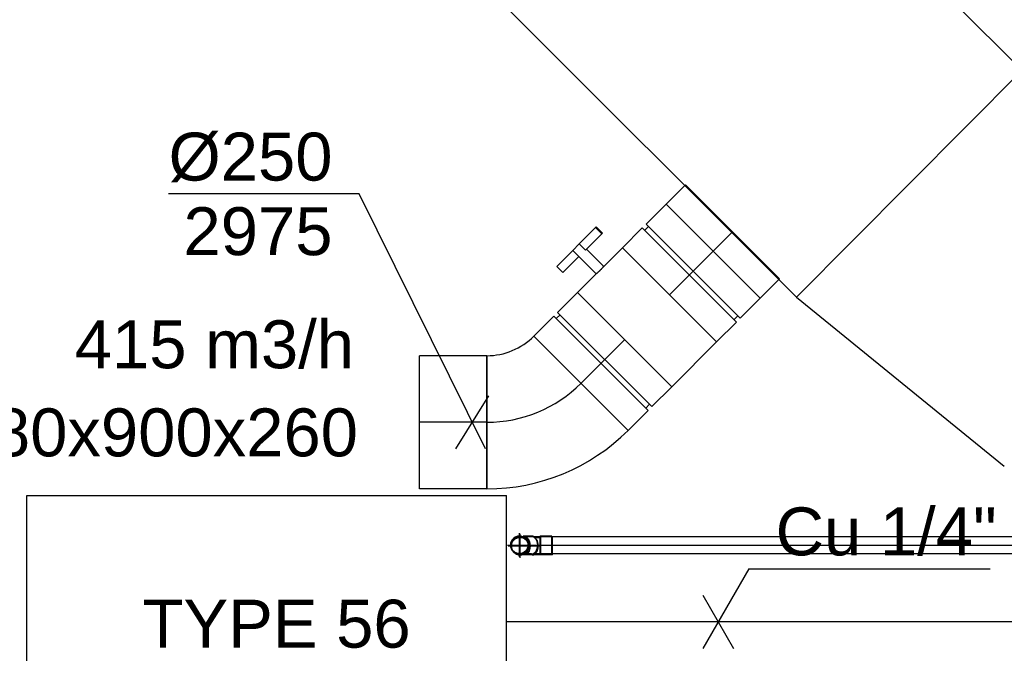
# Model space of a CAD drawing. Extents: x -257677 to 221252, y -185516 to 120782.
# Tile 89 of 171: x -54014 to -52167, y -51192 to -50003. Entities that reach past the tile are written whole.
import ezdxf
from ezdxf.enums import TextEntityAlignment as Align
from ezdxf.lldxf.tags import DXFTag

# ---------------------------------------------------------------- set-up
doc = ezdxf.new("R2010")
doc.units = 0
doc.header["$LTSCALE"] = 50
doc.linetypes.add('2322140', pattern=[45, 40, -5])
doc.layers.get('0').update_dxf_attribs({"linetype": 'CONTINUOUS'})
for name, color, linetype in [('57LB', 4, 'CONTINUOUS'), ('AIRCO', 3, 'CONTINUOUS'), ('WL524---_D', 153, 'CONTINUOUS'), ('WL524---_HARTLIJN', 8, 'CONTINUOUS'), ('WL5448--', 4, 'CONTINUOUS'), ('WL570---_TOEVOER', 3, 'CONTINUOUS'), ('WL570---_TOEVOER_HL', 8, 'CONTINUOUS'), ('WL5911--_D', 2, 'CONTINUOUS'), ('WM5448--', 1, 'CONTINUOUS'), ('WM570---_TOEVOER', 1, 'CONTINUOUS'), ('WM570---_TOEVOER_PR', 1, 'CONTINUOUS')]:
    doc.layers.add(name, color=color, linetype=linetype)
doc.styles.add('BURO-018', font='ARIAL.TTF', dxfattribs={"height": 63})
doc.styles.add('BURO-025', font='ARIAL.TTF', dxfattribs={"height": 125})
tags = doc.linetypes.add('CENTER2', pattern=[28.575000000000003, 19.05, -3.175, 3.175, -3.175]).pattern_tags.tags
tags[10:11] = [DXFTag(74, 4), DXFTag(75, 0), DXFTag(340, '0'), DXFTag(46, 1.0), DXFTag(50, 0.0), DXFTag(44, 0.0), DXFTag(45, 0.0)]
tags[8:9] = [DXFTag(74, 4), DXFTag(75, 0), DXFTag(340, '0'), DXFTag(46, 1.0), DXFTag(50, 0.0), DXFTag(44, 0.0), DXFTag(45, 0.0)]
tags[6:7] = [DXFTag(74, 4), DXFTag(75, 0), DXFTag(340, '0'), DXFTag(46, 1.0), DXFTag(50, 0.0), DXFTag(44, 0.0), DXFTag(45, 0.0)]
tags[4:5] = [DXFTag(74, 4), DXFTag(75, 0), DXFTag(340, '0'), DXFTag(46, 1.0), DXFTag(50, 0.0), DXFTag(44, 0.0), DXFTag(45, 0.0)]

# ---------------------------------------------------------------- blocks, each defined once
blk = doc.blocks.new('*U797')
at = {"color": 0, "ltscale": 10}
for p, q in [((0, 124.9999999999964, -2974.999999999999), (126.2246743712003, 124.9999999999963, -2974.999999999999)), ((0, -125.0000000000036, -2974.999999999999), (3.061616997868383e-14, 124.9999999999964, -2974.999999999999)), ((126.2246743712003, 124.9999999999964, -2974.999999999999), (126.2246743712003, -125.0000000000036, -2974.999999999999)), ((0, -125.0000000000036, -2974.999999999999), (126.2246743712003, -125.0000000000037, -2974.999999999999))]:
    blk.add_line(p, q, dxfattribs=at)
at = {"layer": 'WL570---_TOEVOER_HL', "linetype": 'CENTER2'}
blk.add_line((0, -3.637978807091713e-12, -2974.999999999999), (126.2246743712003, -3.653436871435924e-12, -2974.999999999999), dxfattribs=at)
at = {"layer": 'WM570---_TOEVOER_PR', "color": 1, "style": 'BURO-018'}
blk.add_attdef('POSNR', text='', height=90, dxfattribs=at).set_placement((0, 0), align=Align.MIDDLE)
blk = doc.blocks.new('*U798')
at = {"color": 0, "ltscale": 10}
for p, q in [((-103.5999999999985, -124.9999999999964, -2974.999999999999), (-103.6000000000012, 125.0000000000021, -2974.999999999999)), ((161.6446101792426, 15.13208511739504, -2974.999999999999), (-15.13208511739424, -161.6446101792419, -2974.999999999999))]:
    blk.add_line(p, q, dxfattribs=at)
for centre, radius, start, end in [((-103.5999999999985, -250.1125250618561, -2974.999999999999), 375.1125250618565, 45.00000000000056, 89.99999999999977), ((-103.6000000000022, -250.1125250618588, -2974.999999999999), 125.1125250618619, 45.00000000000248, 89.99999999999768)]:
    blk.add_arc(centre, radius, start, end, dxfattribs=at)
at = {"layer": 'WL570---_TOEVOER_HL', "linetype": 'CENTER2'}
blk.add_arc((-103.5999999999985, -250.1125250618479, -2974.999999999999), 250.1125250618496, 45.00000000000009, 90, dxfattribs=at)
at = {"layer": 'WM570---_TOEVOER_PR', "color": 1, "style": 'BURO-018'}
blk.add_attdef('POSNR', text='', height=90, dxfattribs=at).set_placement((0, 0), align=Align.MIDDLE)
blk = doc.blocks.new('*U799')
at = {"color": 0, "ltscale": 10}
for p, q in [((-58, 125, -2974.999999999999), (-4.999999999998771, 125, -2974.999999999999)), ((-58, 125, -2974.999999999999), (-57.99999999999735, -124.9999999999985, -2974.999999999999)), ((-5, 124.9999999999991, -2974.999999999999), (-4.99999999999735, -124.9999999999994, -2974.999999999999)), ((-5, 118.7500000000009, -2974.999999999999), (4.999999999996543, 118.7500000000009, -2974.999999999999)), ((5, 124.9999999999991, -2974.999999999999), (58.00000000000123, 124.9999999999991, -2974.999999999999)), ((5, 124.9999999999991, -2974.999999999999), (5.00000000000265, -124.9999999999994, -2974.999999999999)), ((58, 125, -2974.999999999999), (58.00000000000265, -124.9999999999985, -2974.999999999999)), ((-58, -124.9999999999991, -2974.999999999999), (-4.999999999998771, -124.9999999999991, -2974.999999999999)), ((-4.999999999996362, -118.7499999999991, -2974.999999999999), (5.000000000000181, -118.7499999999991, -2974.999999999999)), ((5, -124.9999999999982, -2974.999999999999), (58.00000000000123, -124.9999999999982, -2974.999999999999))]:
    blk.add_line(p, q, dxfattribs=at)
at = {"layer": 'WL570---_TOEVOER_HL', "linetype": 'CENTER2'}
blk.add_line((-58, 9.094947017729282e-13, -2974.999999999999), (57.99999999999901, 9.481304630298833e-13, -2974.999999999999), dxfattribs=at)
at = {"layer": 'WM570---_TOEVOER_PR', "color": 1, "style": 'BURO-018'}
blk.add_attdef('POSNR', text='', height=90, dxfattribs=at).set_placement((0, 0), align=Align.MIDDLE)
blk = doc.blocks.new('*U800')
at = {"color": 2, "ltscale": 10}
for p, q in [((-59.34999999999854, 125, -2974.999999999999), (59.35000000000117, 125, -2974.999999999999)), ((-59.34999999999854, -124.9999999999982, -2974.999999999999), (-59.3500000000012, 125.0000000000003, -2974.999999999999)), ((59.35000000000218, 125.0000000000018, -2974.999999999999), (59.35000000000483, -124.9999999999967, -2974.999999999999)), ((-59.34999999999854, -124.9999999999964, -2974.999999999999), (-9.891666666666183, -124.9999999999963, -2974.999999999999)), ((-9.891666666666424, -124.9999999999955, -2974.999999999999), (-9.891666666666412, -170.8333333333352, -2974.999999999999)), ((9.891666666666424, -125.0000000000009, -2974.999999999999), (9.891666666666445, -187.4999999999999, -2974.999999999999)), ((9.891666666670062, -124.9999999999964, -2974.999999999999), (59.35000000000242, -124.9999999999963, -2974.999999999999)), ((-52.44027438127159, -170.833333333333, -2974.999999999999), (-52.44027438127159, -187.4999999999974, -2974.999999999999)), ((-50.35694104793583, -170.8333333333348, -2974.999999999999), (-52.44027438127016, -170.8333333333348, -2974.999999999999)), ((-7.332615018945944, -170.8333333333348, -2974.999999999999), (-50.35694104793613, -170.8333333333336, -2974.999999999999)), ((-50.35694104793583, -187.4999999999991, -2974.999999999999), (-50.35694104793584, -170.8333333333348, -2974.999999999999)), ((-7.332615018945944, -170.8333333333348, -2974.999999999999), (-7.332615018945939, -187.4999999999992, -2974.999999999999)), ((52.44027438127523, -170.8333333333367, -2974.999999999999), (9.891666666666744, -170.8333333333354, -2974.999999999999)), ((52.44027438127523, -187.5000000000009, -2974.999999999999), (52.44027438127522, -170.8333333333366, -2974.999999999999)), ((-52.44027438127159, -187.4999999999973, -2974.999999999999), (-50.35694104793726, -187.4999999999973, -2974.999999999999)), ((-7.332615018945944, -187.5, -2974.999999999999), (-50.35694104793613, -187.4999999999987, -2974.999999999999)), ((9.891666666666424, -187.5, -2974.999999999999), (-7.332615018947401, -187.5, -2974.999999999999)), ((52.44027438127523, -187.5000000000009, -2974.999999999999), (9.891666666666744, -187.4999999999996, -2974.999999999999))]:
    blk.add_line(p, q, dxfattribs=at)
blk.add_spline([(-9.840915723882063, -124.9959941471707, -2974.999999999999), (-9.68918366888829, -124.9841398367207, -2974.999999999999), (-9.43802747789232, -124.9649202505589, -2974.999999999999), (-9.09002435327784, -124.9391190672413, -2974.999999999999), (-8.648745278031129, -124.9077888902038, -2974.999999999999), (-8.118718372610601, -124.8722087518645, -2974.999999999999), (-7.505382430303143, -124.8338323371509, -2974.999999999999), (-6.815031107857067, -124.7942289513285, -2974.999999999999), (-6.054748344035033, -124.7550195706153, -2974.999999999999), (-5.232335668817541, -124.7178105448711, -2974.999999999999), (-4.356232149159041, -124.6841276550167, -2974.999999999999), (-3.435427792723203, -124.6553532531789, -2974.999999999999), (-2.47937129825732, -124.6326691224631, -2974.999999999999), (-1.497873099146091, -124.6170074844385, -2974.999999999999), (-0.5010046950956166, -124.609012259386, -2974.999999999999), (0.5010046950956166, -124.6090122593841, -2974.999999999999), (1.497873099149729, -124.6170074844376, -2974.999999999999), (2.479371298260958, -124.6326691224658, -2974.999999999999), (3.435427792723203, -124.6553532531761, -2974.999999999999), (4.356232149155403, -124.6841276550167, -2974.999999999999), (5.232335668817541, -124.7178105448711, -2974.999999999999), (6.054748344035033, -124.7550195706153, -2974.999999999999), (6.815031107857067, -124.7942289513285, -2974.999999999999), (7.505382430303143, -124.8338323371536, -2974.999999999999), (8.118718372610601, -124.8722087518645, -2974.999999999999), (8.648745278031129, -124.907788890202, -2974.999999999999), (9.09002435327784, -124.9391190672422, -2974.999999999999), (9.438027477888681, -124.9649202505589, -2974.999999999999), (9.68918366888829, -124.9841398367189, -2974.999999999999), (9.8409157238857, -124.9959941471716, -2974.999999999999), (9.891666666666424, -125, -2974.999999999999)], degree=3, dxfattribs=at)
at = {"layer": 'WL570---_TOEVOER', "color": 1, "style": 'BURO-018'}
blk.add_attdef('I', text='', height=90, dxfattribs=at).set_placement((0, 0), align=Align.MIDDLE)
at = {"layer": 'WM570---_TOEVOER_PR', "color": 1, "style": 'BURO-018'}
blk.add_attdef('POSNR', text='', height=90, dxfattribs=at).set_placement((0, 0), align=Align.MIDDLE)
blk = doc.blocks.new('*U801')
at = {"color": 0, "ltscale": 10}
for p, q in [((-58, 124.9999999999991, -2975), (-4.999999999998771, 124.9999999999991, -2975)), ((-58, 124.9999999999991, -2975), (-57.99999999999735, -124.9999999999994, -2975)), ((-5, 124.9999999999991, -2975), (-4.99999999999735, -124.9999999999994, -2975)), ((-4.999999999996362, 118.75, -2975), (5.000000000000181, 118.75, -2975)), ((4.999999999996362, 125.0000000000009, -2975), (57.99999999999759, 125.0000000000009, -2975)), ((4.999999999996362, 125.0000000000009, -2975), (4.999999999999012, -124.9999999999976, -2975)), ((57.99999999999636, 125, -2975), (57.99999999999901, -124.9999999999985, -2975)), ((-57.99999999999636, -124.9999999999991, -2975), (-4.999999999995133, -124.9999999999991, -2975)), ((-4.999999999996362, -118.75, -2975), (5.000000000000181, -118.75, -2975)), ((5, -124.9999999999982, -2975), (58.00000000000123, -124.9999999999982, -2975))]:
    blk.add_line(p, q, dxfattribs=at)
at = {"layer": 'WL570---_TOEVOER_HL', "linetype": 'CENTER2'}
blk.add_line((-58, 9.094947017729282e-13, -2975), (57.99999999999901, 9.481304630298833e-13, -2975), dxfattribs=at)
at = {"layer": 'WM570---_TOEVOER_PR', "color": 1, "style": 'BURO-018'}
blk.add_attdef('POSNR', text='', height=90, dxfattribs=at).set_placement((0, 0), align=Align.MIDDLE)
blk = doc.blocks.new('*U802')
at = {"color": 0, "ltscale": 10}
for p, q in [((3.637978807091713e-12, 125.0000000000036, -2975), (51.30000000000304, 125.0000000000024, -2975)), ((3.637978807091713e-12, -124.9999999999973, -2975), (9.873213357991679e-13, 125.0000000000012, -2975)), ((51.29999999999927, 124.9999999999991, -2975), (51.30000000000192, -124.9999999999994, -2975)), ((0, -125.0000000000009, -2975), (51.2999999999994, -125.0000000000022, -2975))]:
    blk.add_line(p, q, dxfattribs=at)
at = {"layer": 'WL570---_TOEVOER_HL', "linetype": 'CENTER2'}
blk.add_line((0, 9.094947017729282e-13, -2975), (51.2999999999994, -3.605893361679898e-13, -2975), dxfattribs=at)
at = {"layer": 'WM570---_TOEVOER_PR', "color": 1, "style": 'BURO-018'}
blk.add_attdef('POSNR', text='', height=90, dxfattribs=at).set_placement((0, 0), align=Align.MIDDLE)
blk = doc.blocks.new('*U803')
at = {"color": 2, "ltscale": 10}
for p, q in [((240, 450.0000000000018, -2950), (-240, 450.0000000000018, -2950)), ((-240, -450, -2950), (-240.0000000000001, 450, -2950)), ((240, -449.9999999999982, -2950), (239.9999999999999, 450.0000000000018, -2950)), ((240, -449.9999999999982, -2950), (-240, -449.9999999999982, -2950))]:
    blk.add_line(p, q, dxfattribs=at)
at = {"layer": 'WL5911--_D', "color": 2, "style": 'BURO-025'}
blk.add_attdef('POSNR', text='', height=125, dxfattribs=at).set_placement((0, 0), align=Align.MIDDLE)
blk = doc.blocks.new('*U804')
at = {"color": 0, "ltscale": 10}
for p, q in [((-16.79999999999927, 22.62741699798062, -2778.991378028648), (-16.79999999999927, 7.071067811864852, -2778.991378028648)), ((16.79999999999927, 22.62741699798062, -2778.991378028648), (16.79999999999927, 7.071067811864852, -2778.991378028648)), ((-16, 5.122499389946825, -2778.991378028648), (-16, 6.505382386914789, -2778.991378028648)), ((16, 5.122499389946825, -2778.991378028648), (16, 6.505382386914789, -2778.991378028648))]:
    blk.add_line(p, q, dxfattribs=at)
blk.add_arc((0, 0, -2778.991378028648), 16.8, 90.17999999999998, 90, dxfattribs=at)
at = {"color": 0, "ltscale": 10, "extrusion": (0, 0, -1)}
blk.add_ellipse((0, 7.07106781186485, -2778.991378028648), major_axis=(-16.8, 1.028703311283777e-15), ratio=0.7071067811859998, start_param=6.034060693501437, end_param=9.673902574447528, dxfattribs=at)
at = {"color": 0, "ltscale": 10}
blk.add_ellipse((0, 22.62741699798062, -2778.991378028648), major_axis=(-16.8, 1.028703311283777e-15), ratio=0.7071067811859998, start_param=3.141592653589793, end_param=6.283185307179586, dxfattribs=at)
at = {"layer": 'WL524---_HARTLIJN', "linetype": 'CENTER2'}
blk.add_line((0, 0, -2778.991378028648), (3.983397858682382e-16, 6.505382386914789, -2778.991378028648), dxfattribs=at)
at = {"layer": 'WL524---_D', "color": 1, "style": 'BURO-018'}
blk.add_attdef('POSNR', text='', height=90, dxfattribs=at).set_placement((0, 0), align=Align.MIDDLE)
blk = doc.blocks.new('*U805')
at = {"color": 0, "ltscale": 10}
blk.add_circle((0, 0, -2830), 16, dxfattribs=at)
at = {"layer": 'WL524---_HARTLIJN', "linetype": 'CENTER2'}
for p, q in [((0, -22.40000000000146, -2830), (0, 22.40000000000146, -2830)), ((-22.39999999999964, 0, -2830), (22.39999999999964, 0, -2830))]:
    blk.add_line(p, q, dxfattribs=at)
blk.add_circle((0, 0, -2830), 0.075, dxfattribs=at)
at = {"layer": 'WL524---_D', "color": 1, "style": 'BURO-018'}
blk.add_attdef('POSNR', text='', height=90, dxfattribs=at).set_placement((0, 0), align=Align.MIDDLE)
blk = doc.blocks.new('*U806')
at = {"color": 0, "ltscale": 10}
for p, q in [((-2.741806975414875, 16, -2750), (0.6269647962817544, 16, -2750)), ((0.6269647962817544, 16, -2750), (6.27589734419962, 16, -2750)), ((6.27589734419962, 16, -2750), (9.200000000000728, 16, -2750)), ((10, 16.79999999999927, -2750), (9.200000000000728, 16, -2750)), ((32, 16.79999999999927, -2750), (10, 16.79999999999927, -2750)), ((10, -16.79999999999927, -2750), (10, 16.79999999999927, -2750)), ((32, -16.79999999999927, -2750), (32, 16.79999999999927, -2750)), ((-2.741806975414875, -16, -2750), (0.6269647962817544, -16, -2750)), ((0.6269647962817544, -16, -2750), (6.27589734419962, -16, -2750)), ((6.27589734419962, -16, -2750), (9.200000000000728, -16, -2750)), ((10, -16.79999999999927, -2750), (9.200000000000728, -16, -2750)), ((32, -16.79999999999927, -2750), (10, -16.79999999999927, -2750))]:
    blk.add_line(p, q, dxfattribs=at)
at = {"layer": 'WL524---_HARTLIJN', "linetype": 'CENTER2'}
for p, q in [((-21.92031021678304, 0, -2750), (-6.505382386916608, 0, -2750)), ((-6.505382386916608, 0, -2750), (9.200000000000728, 0, -2750))]:
    blk.add_line(p, q, dxfattribs=at)
at = {"layer": 'WL524---_D', "color": 1, "style": 'BURO-018'}
blk.add_attdef('POSNR', text='', height=90, dxfattribs=at).set_placement((0, 0), align=Align.MIDDLE)
blk = doc.blocks.new('*U963')
at = {"layer": 'WM570---_TOEVOER', "color": 0, "ltscale": 10}
for p, q in [((-212.5406940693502, 428.7719266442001), (-570.1123175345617, 428.7719266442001)), ((24.78481925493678, -50), (-212.5406940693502, 428.7719266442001)), ((-31.02098031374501, -49.99999999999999), (31.02098031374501, 49.99999999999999))]:
    blk.add_line(p, q, dxfattribs=at)
at = {"layer": 'WM570---_TOEVOER', "color": 0, "style": 'BURO-018'}
for s, p in [('%%c250', (-570.1123175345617, 453.7719266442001)), ('2975', (-542.2405576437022, 313.7719266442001))]:
    blk.add_text(s, height=90, dxfattribs=at).set_placement(p)
blk = doc.blocks.new('*U990', base_point=(13163.06718310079, 16964.83847333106, 2800))
at = {"color": 0, "linetype": 'Continuous'}
for p, q in [((13220.80221001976, 17064.83847333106, 2800), (13134.19966964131, 16914.83847333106, 2800)), ((13220.80221001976, 17064.83847333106, 2800), (13673.71489760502, 17064.83847333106, 2800)), ((13134.19966964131, 17014.83847333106, 2800), (13191.93469656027, 16914.83847333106, 2800))]:
    blk.add_line(p, q, dxfattribs=at)
at = {"color": 0, "linetype": 'Continuous', "style": 'BURO-018'}
blk.add_text('Cu 1/4"', height=90, dxfattribs=at).set_placement((13270.80221001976, 17089.83847333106, 2800))
blk = doc.blocks.new('*U1010')
at = {"color": 0, "ltscale": 10}
for p, q in [((-16.79999999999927, 22.62741699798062, -2778.991378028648), (-16.79999999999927, 7.071067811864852, -2778.991378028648)), ((16.79999999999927, 22.62741699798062, -2778.991378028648), (16.79999999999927, 7.071067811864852, -2778.991378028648)), ((-16, 5.122499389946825, -2778.991378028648), (-16, 6.505382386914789, -2778.991378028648)), ((16, 5.122499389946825, -2778.991378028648), (16, 6.505382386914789, -2778.991378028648))]:
    blk.add_line(p, q, dxfattribs=at)
blk.add_arc((0, 0, -2778.991378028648), 16.8, 90.17999999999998, 90, dxfattribs=at)
at = {"color": 0, "ltscale": 10, "extrusion": (0, 0, -1)}
blk.add_ellipse((0, 7.07106781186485, -2778.991378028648), major_axis=(-16.8, 1.028703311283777e-15), ratio=0.7071067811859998, start_param=6.034060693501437, end_param=9.673902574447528, dxfattribs=at)
at = {"color": 0, "ltscale": 10}
blk.add_ellipse((0, 22.62741699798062, -2778.991378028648), major_axis=(-16.8, 1.028703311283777e-15), ratio=0.7071067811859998, start_param=3.141592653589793, end_param=6.283185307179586, dxfattribs=at)
at = {"layer": 'WL524---_HARTLIJN', "linetype": 'CENTER2'}
blk.add_line((0, 0, -2778.991378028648), (3.983397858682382e-16, 6.505382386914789, -2778.991378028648), dxfattribs=at)
at = {"layer": 'WL524---_D', "color": 1, "style": 'BURO-018'}
blk.add_attdef('POSNR', text='', height=90, dxfattribs=at).set_placement((0, 0), align=Align.MIDDLE)
blk = doc.blocks.new('*U1011')
at = {"color": 0, "ltscale": 10}
blk.add_circle((0, 0, -2830), 16, dxfattribs=at)
at = {"layer": 'WL524---_HARTLIJN', "linetype": 'CENTER2'}
for p, q in [((0, -22.40000000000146, -2830), (0, 22.40000000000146, -2830)), ((-22.39999999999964, 0, -2830), (22.39999999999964, 0, -2830))]:
    blk.add_line(p, q, dxfattribs=at)
blk.add_circle((0, 0, -2830), 0.075, dxfattribs=at)
at = {"layer": 'WL524---_D', "color": 1, "style": 'BURO-018'}
blk.add_attdef('POSNR', text='', height=90, dxfattribs=at).set_placement((0, 0), align=Align.MIDDLE)
blk = doc.blocks.new('*U1014')
at = {"color": 0, "ltscale": 10}
for p, q in [((-2.741806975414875, 16, -2750), (0.6269647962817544, 16, -2750)), ((0.6269647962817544, 16, -2750), (6.27589734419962, 16, -2750)), ((6.27589734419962, 16, -2750), (9.200000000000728, 16, -2750)), ((10, 16.79999999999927, -2750), (9.200000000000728, 16, -2750)), ((32, 16.79999999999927, -2750), (10, 16.79999999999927, -2750)), ((10, -16.79999999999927, -2750), (10, 16.79999999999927, -2750)), ((32, -16.79999999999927, -2750), (32, 16.79999999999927, -2750)), ((-2.741806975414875, -16, -2750), (0.6269647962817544, -16, -2750)), ((0.6269647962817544, -16, -2750), (6.27589734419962, -16, -2750)), ((6.27589734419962, -16, -2750), (9.200000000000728, -16, -2750)), ((10, -16.79999999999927, -2750), (9.200000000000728, -16, -2750)), ((32, -16.79999999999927, -2750), (10, -16.79999999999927, -2750))]:
    blk.add_line(p, q, dxfattribs=at)
at = {"layer": 'WL524---_HARTLIJN', "linetype": 'CENTER2'}
for p, q in [((-21.92031021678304, 0, -2750), (-6.505382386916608, 0, -2750)), ((-6.505382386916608, 0, -2750), (9.200000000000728, 0, -2750))]:
    blk.add_line(p, q, dxfattribs=at)
at = {"layer": 'WL524---_D', "color": 1, "style": 'BURO-018'}
blk.add_attdef('POSNR', text='', height=90, dxfattribs=at).set_placement((0, 0), align=Align.MIDDLE)
blk = doc.blocks.new('*U1015')
at = {"color": 0, "ltscale": 10}
for p, q in [((22, 16, -2750), (902.9175002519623, 16, -2750)), ((22, -16, -2750), (902.9175002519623, -16, -2750))]:
    blk.add_line(p, q, dxfattribs=at)
at = {"layer": 'WL524---_HARTLIJN', "linetype": 'CENTER2'}
blk.add_line((0, 0, -2750), (924.9175002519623, 0, -2750), dxfattribs=at)
at = {"layer": 'WL524---_D', "color": 1, "style": 'BURO-018'}
blk.add_attdef('POSNR', text='', height=90, dxfattribs=at).set_placement((0, 0), align=Align.MIDDLE)

msp = doc.modelspace()

# ---------------------------------------------------------------- linework, layer by layer
at = {"layer": '57LB', "color": 1, "linetype": 'Continuous'}
msp.add_line((-52133.80273586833, -50098.20002582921), (-52556.52923877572, -50523.67716874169), dxfattribs=at)
at = {"layer": 'WL5448--', "linetype": '2322140'}
msp.add_line((-51103.91379543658, -51133.33309004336, 2800), (-53100.96117617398, -51133.33309004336, 2800), dxfattribs=at)
at = {"layer": 'WL570---_TOEVOER'}
for p, q in [((-54439.37155990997, -47792.30671018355), (-52083.2654528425, -50148.41281725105)), ((-54862.83584476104, -48217.37056275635), (-52556.52923877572, -50523.67716874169)), ((-52556.52923877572, -50523.67716874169), (-52166.75017092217, -50840.77289533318))]:
    msp.add_line(p, q, dxfattribs=at)

# ---------------------------------------------------------------- block references
at = {"layer": 'AIRCO', "rotation": 270}
msp.add_blockref('*U803', (-53550.96117617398, -51136.12872244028, 2960), dxfattribs=at)
at = {"layer": 'WL524---_D'}
for name, p in [('*U1011', (-53076.7880660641, -50988.94538319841, 2830)), ('*U805', (-53075.44596519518, -50990.55660327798, 130)), ('*U1014', (-53047.79668803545, -50988.94538319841, 2750)), ('*U806', (-53046.45458716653, -50990.55660327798, 50)), ('*U1015', (-53037.79668803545, -50988.94538319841, 2750))]:
    msp.add_blockref(name, p, dxfattribs=at)
at = {"layer": 'WL524---_D', "rotation": 270}
for name, p in [('*U1010', (-53076.7880660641, -50988.94538319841, 2778.991378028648)), ('*U804', (-53075.44596519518, -50990.55660327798, 78.99137802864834))]:
    msp.add_blockref(name, p, dxfattribs=at)
at = {"layer": 'WL570---_TOEVOER'}
for name, p, rotation in [('*U802', (-52676.8284806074, -50401.02381975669, 2975), 225.0000000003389), ('*U801', (-52754.11525179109, -50478.31059094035, 2975), 225.0000000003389), ('*U800', (-52837.09423256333, -50561.28957171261, 2975), 225.0000000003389), ('*U799', (-52920.07321333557, -50644.26855248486, 2975), 225.0000000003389), ('*U798', (-53034.34166917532, -50758.53700832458, 2975), 225.0000000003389), ('*U797', (-53137.94166917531, -50758.53700832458, 2975), 180)]:
    msp.add_blockref(name, p, dxfattribs=dict(at, rotation=rotation))
at = {"layer": 'WM5448--'}
msp.add_blockref('*U990', (-52703.63553661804, -51133.33309004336, 2800), dxfattribs=at)
at = {"layer": 'WM570---_TOEVOER'}
msp.add_blockref('*U963', (-53164.85661791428, -50758.53700832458, 2975), dxfattribs=at)

# ---------------------------------------------------------------- texts
at = {"layer": 'AIRCO', "color": 1, "style": 'BURO-018'}
msp.add_text('TYPE 56', height=90, dxfattribs=at).set_placement((-53783.85508812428, -51181.57588293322, -2700))
at = {"layer": 'WL570---_TOEVOER', "color": 1, "style": 'BURO-018'}
msp.add_text('480x900x260', height=90, dxfattribs=at).set_placement((-54134.59555631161, -50822.44734322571, -2700))
at = {"layer": 'WM570---_TOEVOER', "style": 'BURO-018'}
msp.add_text('415 m3/h', height=90, dxfattribs=at).set_placement((-53911.10473164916, -50657.10729104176, -2700))

doc.saveas('drawing.dxf')
